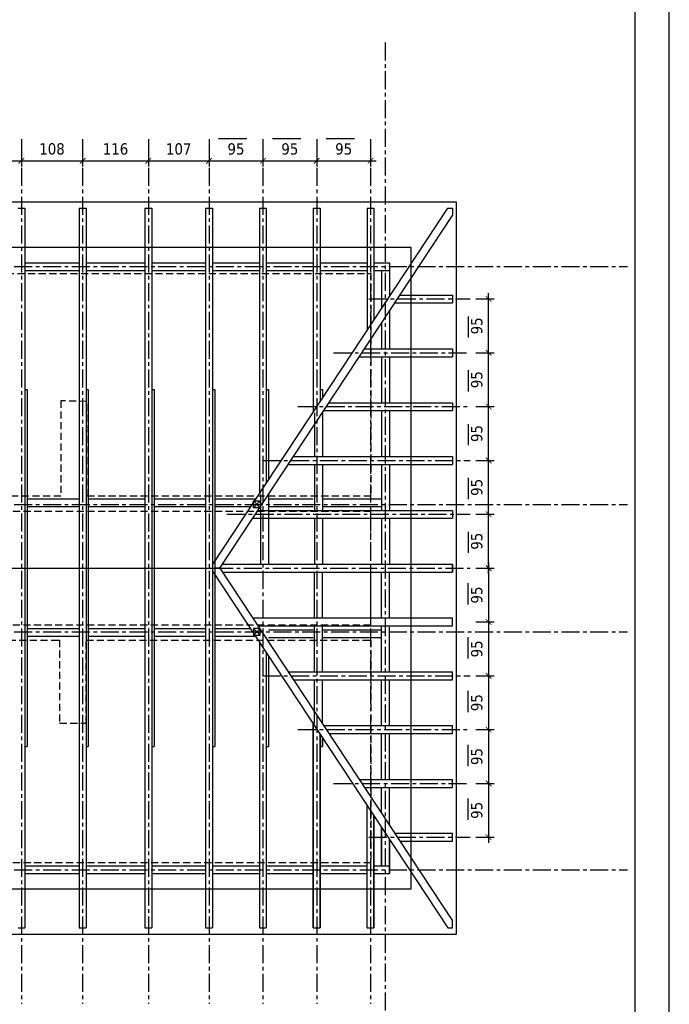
# Model space of a CAD drawing. Header units: millimetres. Extents: x 215282 to 249074, y 9058 to 27069.
# Tile 35 of 51: x 234337 to 235482, y 18109 to 19847. Entities that reach past the tile are written whole.
import ezdxf

# ---------------------------------------------------------------- set-up
doc = ezdxf.new("R2010")
doc.units = ezdxf.units.MM
doc.linetypes.add('CENTER', pattern=[50.8, 31.75, -6.35, 6.35, -6.35])
doc.linetypes.add('DASHED', pattern=[0.75, 0.5, -0.25])
doc.layers.add('01-HM_podstawowa', color=8, linetype='Continuous')
doc.layers.add('02-HM_osie', color=8, linetype='CENTER')
doc.styles.add('HM_standard', font='tahoma.ttf')
doc.dimstyles.new('S100', dxfattribs={"dimscale": 10, "dimtxt": 2, "dimasz": 1, "dimexe": 1, "dimexo": 1, "dimgap": 1, "dimtad": 0, "dimdec": 1, "dimrnd": 0.5, "dimdsep": 46, "dimtxsty": 'HM_standard', "dimblk1": 'ARCHTICK', "dimblk2": 'ARCHTICK', "dimsah": 1, "dimcen": -3, "dimdle": 1, "dimclrt": 256, "dimadec": 0, "dimazin": 0, "dimtfac": 0.8, "dimtdec": 1, "dimtix": 1, "dimtmove": 2, "dimatfit": 3, "dimldrblk": 'ARCHTICK', "dimfxl": 1, "dimtvp": 1, "dimtolj": 1, "dimarcsym": 0})

# ---------------------------------------------------------------- blocks, each defined once
blk = doc.blocks.new('_ARCHTICK')
at = {"color": 0, "linetype": 'ByBlock', "const_width": 0.15}
blk.add_lwpolyline([(-0.5, -0.5), (0.5, 0.5)], dxfattribs=at)
blk = doc.blocks.new('*D261')
at = {"layer": '01-HM_podstawowa', "color": 0, "lineweight": -2, "ltscale": 3, "transparency": 16777216}
for p, q in [((225469, 20196.2), (225469, 20158.1)), ((225569, 20196.2), (225569, 20158.1)), ((225459, 20168.1), (225579, 20168.1))]:
    blk.add_line(p, q, dxfattribs=at)
at = {"layer": 'Defpoints', "color": 0, "transparency": 16777216}
for p in [(225469, 20206.2), (225569, 20206.2), (225569, 20168.1)]:
    blk.add_point(p, dxfattribs=at)
at = {"layer": '01-HM_podstawowa', "color": 0, "lineweight": -2, "ltscale": 3, "transparency": 16777216, "xscale": 10, "yscale": 10, "zscale": 10, "rotation": 180}
blk.add_blockref('_ARCHTICK', (225469, 20168.1), dxfattribs=at)
at = {"layer": '01-HM_podstawowa', "color": 0, "lineweight": -2, "ltscale": 3, "transparency": 16777216, "xscale": 10, "yscale": 10, "zscale": 10}
blk.add_blockref('_ARCHTICK', (225569, 20168.1), dxfattribs=at)
at = {"layer": '01-HM_podstawowa', "ltscale": 3, "transparency": 16777216, "insert": (225519, 20188.9), "char_height": 20, "attachment_point": 5, "style": 'HM_standard'}
blk.add_mtext('\\A1;100', dxfattribs=at)
blk = doc.blocks.new('*D262')
at = {"layer": '01-HM_podstawowa', "color": 0, "lineweight": -2, "ltscale": 3, "transparency": 16777216}
for p, q in [((225569, 20196.2), (225569, 20158.1)), ((225677, 20196.2), (225677, 20158.1)), ((225559, 20168.1), (225687, 20168.1))]:
    blk.add_line(p, q, dxfattribs=at)
at = {"layer": 'Defpoints', "color": 0, "transparency": 16777216}
for p in [(225569, 20206.2), (225677, 20206.2), (225677, 20168.1)]:
    blk.add_point(p, dxfattribs=at)
at = {"layer": '01-HM_podstawowa', "color": 0, "lineweight": -2, "ltscale": 3, "transparency": 16777216, "xscale": 10, "yscale": 10, "zscale": 10, "rotation": 180}
blk.add_blockref('_ARCHTICK', (225569, 20168.1), dxfattribs=at)
at = {"layer": '01-HM_podstawowa', "color": 0, "lineweight": -2, "ltscale": 3, "transparency": 16777216, "xscale": 10, "yscale": 10, "zscale": 10}
blk.add_blockref('_ARCHTICK', (225677, 20168.1), dxfattribs=at)
at = {"layer": '01-HM_podstawowa', "ltscale": 3, "transparency": 16777216, "insert": (225623, 20189), "char_height": 20, "attachment_point": 5, "style": 'HM_standard'}
blk.add_mtext('\\A1;108', dxfattribs=at)
blk = doc.blocks.new('*D263')
at = {"layer": '01-HM_podstawowa', "color": 0, "lineweight": -2, "ltscale": 3, "transparency": 16777216}
for p, q in [((225677, 20196.2), (225677, 20158.1)), ((225793, 20196.2), (225793, 20158.1)), ((225667, 20168.1), (225803, 20168.1))]:
    blk.add_line(p, q, dxfattribs=at)
at = {"layer": 'Defpoints', "color": 0, "transparency": 16777216}
for p in [(225677, 20206.2), (225793, 20206.2), (225793, 20168.1)]:
    blk.add_point(p, dxfattribs=at)
at = {"layer": '01-HM_podstawowa', "color": 0, "lineweight": -2, "ltscale": 3, "transparency": 16777216, "xscale": 10, "yscale": 10, "zscale": 10, "rotation": 180}
blk.add_blockref('_ARCHTICK', (225677, 20168.1), dxfattribs=at)
at = {"layer": '01-HM_podstawowa', "color": 0, "lineweight": -2, "ltscale": 3, "transparency": 16777216, "xscale": 10, "yscale": 10, "zscale": 10}
blk.add_blockref('_ARCHTICK', (225793, 20168.1), dxfattribs=at)
at = {"layer": '01-HM_podstawowa', "ltscale": 3, "transparency": 16777216, "insert": (225735, 20188.9), "char_height": 20, "attachment_point": 5, "style": 'HM_standard'}
blk.add_mtext('\\A1;116', dxfattribs=at)
blk = doc.blocks.new('*D264')
at = {"layer": '01-HM_podstawowa', "color": 0, "lineweight": -2, "ltscale": 3, "transparency": 16777216}
for p, q in [((225793, 20196.2), (225793, 20158.1)), ((225900, 20196.2), (225900, 20158.1)), ((225783, 20168.1), (225910, 20168.1))]:
    blk.add_line(p, q, dxfattribs=at)
at = {"layer": 'Defpoints', "color": 0, "transparency": 16777216}
for p in [(225793, 20206.2), (225900, 20206.2), (225900, 20168.1)]:
    blk.add_point(p, dxfattribs=at)
at = {"layer": '01-HM_podstawowa', "color": 0, "lineweight": -2, "ltscale": 3, "transparency": 16777216, "xscale": 10, "yscale": 10, "zscale": 10, "rotation": 180}
blk.add_blockref('_ARCHTICK', (225793, 20168.1), dxfattribs=at)
at = {"layer": '01-HM_podstawowa', "color": 0, "lineweight": -2, "ltscale": 3, "transparency": 16777216, "xscale": 10, "yscale": 10, "zscale": 10}
blk.add_blockref('_ARCHTICK', (225900, 20168.1), dxfattribs=at)
at = {"layer": '01-HM_podstawowa', "ltscale": 3, "transparency": 16777216, "insert": (225846.5, 20188.9), "char_height": 20, "attachment_point": 5, "style": 'HM_standard'}
blk.add_mtext('\\A1;107', dxfattribs=at)
blk = doc.blocks.new('*D265')
at = {"layer": '01-HM_podstawowa', "color": 0, "lineweight": -2, "ltscale": 3, "transparency": 16777216}
for p, q in [((226393.1, 19819.3), (226393.1, 19934.3)), ((226370.6, 19924.3), (226403.1, 19924.3)), ((226370.6, 19829.3), (226403.1, 19829.3))]:
    blk.add_line(p, q, dxfattribs=at)
at = {"layer": 'Defpoints', "color": 0, "transparency": 16777216}
for p in [(226360.6, 19924.3), (226393.1, 19924.3), (226360.6, 19829.3)]:
    blk.add_point(p, dxfattribs=at)
at = {"layer": '01-HM_podstawowa', "color": 0, "lineweight": -2, "ltscale": 3, "transparency": 16777216, "xscale": 10, "yscale": 10, "zscale": 10}
for p, rotation in [((226393.1, 19924.3), 90), ((226393.1, 19829.3), 270)]:
    blk.add_blockref('_ARCHTICK', p, dxfattribs=dict(at, rotation=rotation))
at = {"layer": '01-HM_podstawowa', "ltscale": 3, "transparency": 16777216, "insert": (226372.3, 19876.8), "char_height": 20, "attachment_point": 5, "rotation": 90, "style": 'HM_standard'}
blk.add_mtext('\\A1;95', dxfattribs=at)
blk = doc.blocks.new('*D266')
at = {"layer": '01-HM_podstawowa', "color": 0, "lineweight": -2, "ltscale": 3, "transparency": 16777216}
for p, q in [((226370.6, 19449.3), (226403.1, 19449.3)), ((226393.1, 19459.3), (226393.1, 19344.3)), ((226370.6, 19354.3), (226403.1, 19354.3))]:
    blk.add_line(p, q, dxfattribs=at)
at = {"layer": 'Defpoints', "color": 0, "transparency": 16777216}
for p in [(226360.6, 19449.3), (226360.6, 19354.3), (226393.1, 19354.3)]:
    blk.add_point(p, dxfattribs=at)
at = {"layer": '01-HM_podstawowa', "color": 0, "lineweight": -2, "ltscale": 3, "transparency": 16777216, "xscale": 10, "yscale": 10, "zscale": 10}
for p, rotation in [((226393.1, 19449.3), 90), ((226393.1, 19354.3), 270)]:
    blk.add_blockref('_ARCHTICK', p, dxfattribs=dict(at, rotation=rotation))
at = {"layer": '01-HM_podstawowa', "ltscale": 3, "transparency": 16777216, "insert": (226372.3, 19401.8), "char_height": 20, "attachment_point": 5, "rotation": 90, "style": 'HM_standard'}
blk.add_mtext('\\A1;95', dxfattribs=at)
blk = doc.blocks.new('*D267')
at = {"layer": '01-HM_podstawowa', "color": 0, "lineweight": -2, "ltscale": 3, "transparency": 16777216}
for p, q in [((226393.1, 19364.3), (226393.1, 19249.3)), ((226370.6, 19354.3), (226403.1, 19354.3)), ((226370.6, 19259.3), (226403.1, 19259.3))]:
    blk.add_line(p, q, dxfattribs=at)
at = {"layer": 'Defpoints', "color": 0, "transparency": 16777216}
for p in [(226360.6, 19354.3), (226360.6, 19259.3), (226393.1, 19259.3)]:
    blk.add_point(p, dxfattribs=at)
at = {"layer": '01-HM_podstawowa', "color": 0, "lineweight": -2, "ltscale": 3, "transparency": 16777216, "xscale": 10, "yscale": 10, "zscale": 10}
for p, rotation in [((226393.1, 19354.3), 90), ((226393.1, 19259.3), 270)]:
    blk.add_blockref('_ARCHTICK', p, dxfattribs=dict(at, rotation=rotation))
at = {"layer": '01-HM_podstawowa', "ltscale": 3, "transparency": 16777216, "insert": (226372.3, 19306.8), "char_height": 20, "attachment_point": 5, "rotation": 90, "style": 'HM_standard'}
blk.add_mtext('\\A1;95', dxfattribs=at)
blk = doc.blocks.new('*D268')
at = {"layer": '01-HM_podstawowa', "color": 0, "lineweight": -2, "ltscale": 3, "transparency": 16777216}
for p, q in [((226370.6, 19259.3), (226403.1, 19259.3)), ((226393.1, 19269.3), (226393.1, 19154.3)), ((226370.6, 19164.3), (226403.1, 19164.3))]:
    blk.add_line(p, q, dxfattribs=at)
at = {"layer": 'Defpoints', "color": 0, "transparency": 16777216}
for p in [(226360.6, 19259.3), (226360.6, 19164.3), (226393.1, 19164.3)]:
    blk.add_point(p, dxfattribs=at)
at = {"layer": '01-HM_podstawowa', "color": 0, "lineweight": -2, "ltscale": 3, "transparency": 16777216, "xscale": 10, "yscale": 10, "zscale": 10}
for p, rotation in [((226393.1, 19259.3), 90), ((226393.1, 19164.3), 270)]:
    blk.add_blockref('_ARCHTICK', p, dxfattribs=dict(at, rotation=rotation))
at = {"layer": '01-HM_podstawowa', "ltscale": 3, "transparency": 16777216, "insert": (226372.3, 19211.8), "char_height": 20, "attachment_point": 5, "rotation": 90, "style": 'HM_standard'}
blk.add_mtext('\\A1;95', dxfattribs=at)
blk = doc.blocks.new('*D269')
at = {"layer": '01-HM_podstawowa', "color": 0, "lineweight": -2, "ltscale": 3, "transparency": 16777216}
for p, q in [((226393.1, 19174.3), (226393.1, 19059.3)), ((226370.6, 19164.3), (226403.1, 19164.3)), ((226370.6, 19069.3), (226403.1, 19069.3))]:
    blk.add_line(p, q, dxfattribs=at)
at = {"layer": 'Defpoints', "color": 0, "transparency": 16777216}
for p in [(226360.6, 19164.3), (226360.6, 19069.3), (226393.1, 19069.3)]:
    blk.add_point(p, dxfattribs=at)
at = {"layer": '01-HM_podstawowa', "color": 0, "lineweight": -2, "ltscale": 3, "transparency": 16777216, "xscale": 10, "yscale": 10, "zscale": 10}
for p, rotation in [((226393.1, 19164.3), 90), ((226393.1, 19069.3), 270)]:
    blk.add_blockref('_ARCHTICK', p, dxfattribs=dict(at, rotation=rotation))
at = {"layer": '01-HM_podstawowa', "ltscale": 3, "transparency": 16777216, "insert": (226372.3, 19116.8), "char_height": 20, "attachment_point": 5, "rotation": 90, "style": 'HM_standard'}
blk.add_mtext('\\A1;95', dxfattribs=at)
blk = doc.blocks.new('*D270')
at = {"layer": '01-HM_podstawowa', "color": 0, "lineweight": -2, "ltscale": 3, "transparency": 16777216}
for p, q in [((226370.6, 19639.3), (226403.1, 19639.3)), ((226393.1, 19534.3), (226393.1, 19649.3)), ((226370.6, 19544.3), (226403.1, 19544.3))]:
    blk.add_line(p, q, dxfattribs=at)
at = {"layer": 'Defpoints', "color": 0, "transparency": 16777216}
for p in [(226360.6, 19639.3), (226393.1, 19639.3), (226360.6, 19544.3)]:
    blk.add_point(p, dxfattribs=at)
at = {"layer": '01-HM_podstawowa', "color": 0, "lineweight": -2, "ltscale": 3, "transparency": 16777216, "xscale": 10, "yscale": 10, "zscale": 10}
for p, rotation in [((226393.1, 19639.3), 90), ((226393.1, 19544.3), 270)]:
    blk.add_blockref('_ARCHTICK', p, dxfattribs=dict(at, rotation=rotation))
at = {"layer": '01-HM_podstawowa', "ltscale": 3, "transparency": 16777216, "insert": (226372.3, 19591.8), "char_height": 20, "attachment_point": 5, "rotation": 90, "style": 'HM_standard'}
blk.add_mtext('\\A1;95', dxfattribs=at)
blk = doc.blocks.new('*D271')
at = {"layer": '01-HM_podstawowa', "color": 0, "lineweight": -2, "ltscale": 3, "transparency": 16777216}
for p, q in [((226393.1, 19629.3), (226393.1, 19744.3)), ((226370.6, 19734.3), (226403.1, 19734.3)), ((226370.6, 19639.3), (226403.1, 19639.3))]:
    blk.add_line(p, q, dxfattribs=at)
at = {"layer": 'Defpoints', "color": 0, "transparency": 16777216}
for p in [(226360.6, 19734.3), (226393.1, 19734.3), (226360.6, 19639.3)]:
    blk.add_point(p, dxfattribs=at)
at = {"layer": '01-HM_podstawowa', "color": 0, "lineweight": -2, "ltscale": 3, "transparency": 16777216, "xscale": 10, "yscale": 10, "zscale": 10}
for p, rotation in [((226393.1, 19734.3), 90), ((226393.1, 19639.3), 270)]:
    blk.add_blockref('_ARCHTICK', p, dxfattribs=dict(at, rotation=rotation))
at = {"layer": '01-HM_podstawowa', "ltscale": 3, "transparency": 16777216, "insert": (226372.3, 19686.8), "char_height": 20, "attachment_point": 5, "rotation": 90, "style": 'HM_standard'}
blk.add_mtext('\\A1;95', dxfattribs=at)
blk = doc.blocks.new('*D272')
at = {"layer": '01-HM_podstawowa', "color": 0, "lineweight": -2, "ltscale": 3, "transparency": 16777216}
for p, q in [((226370.6, 19829.3), (226403.1, 19829.3)), ((226393.1, 19724.3), (226393.1, 19839.3)), ((226370.6, 19734.3), (226403.1, 19734.3))]:
    blk.add_line(p, q, dxfattribs=at)
at = {"layer": 'Defpoints', "color": 0, "transparency": 16777216}
for p in [(226360.6, 19829.3), (226393.1, 19829.3), (226360.6, 19734.3)]:
    blk.add_point(p, dxfattribs=at)
at = {"layer": '01-HM_podstawowa', "color": 0, "lineweight": -2, "ltscale": 3, "transparency": 16777216, "xscale": 10, "yscale": 10, "zscale": 10}
for p, rotation in [((226393.1, 19829.3), 90), ((226393.1, 19734.3), 270)]:
    blk.add_blockref('_ARCHTICK', p, dxfattribs=dict(at, rotation=rotation))
at = {"layer": '01-HM_podstawowa', "ltscale": 3, "transparency": 16777216, "insert": (226372.3, 19781.8), "char_height": 20, "attachment_point": 5, "rotation": 90, "style": 'HM_standard'}
blk.add_mtext('\\A1;95', dxfattribs=at)
blk = doc.blocks.new('*D273')
at = {"layer": '01-HM_podstawowa', "color": 0, "lineweight": -2, "ltscale": 3, "transparency": 16777216}
for p, q in [((225995, 20186.2), (225995, 20158.1)), ((226089.9, 20186.2), (226089.9, 20158.1)), ((225985, 20168.1), (226099.9, 20168.1))]:
    blk.add_line(p, q, dxfattribs=at)
at = {"layer": 'Defpoints', "color": 0, "transparency": 16777216}
for p in [(225995, 20196.2), (226089.9, 20196.2), (226089.9, 20168.1)]:
    blk.add_point(p, dxfattribs=at)
at = {"layer": '01-HM_podstawowa', "color": 0, "lineweight": -2, "ltscale": 3, "transparency": 16777216, "xscale": 10, "yscale": 10, "zscale": 10, "rotation": 180}
blk.add_blockref('_ARCHTICK', (225995, 20168.1), dxfattribs=at)
at = {"layer": '01-HM_podstawowa', "color": 0, "lineweight": -2, "ltscale": 3, "transparency": 16777216, "xscale": 10, "yscale": 10, "zscale": 10}
blk.add_blockref('_ARCHTICK', (226089.9, 20168.1), dxfattribs=at)
at = {"layer": '01-HM_podstawowa', "ltscale": 3, "transparency": 16777216, "insert": (226042.5, 20188.9), "char_height": 20, "attachment_point": 5, "style": 'HM_standard'}
blk.add_mtext('\\A1;95', dxfattribs=at)
blk = doc.blocks.new('*D274')
at = {"layer": '01-HM_podstawowa', "color": 0, "lineweight": -2, "ltscale": 3, "transparency": 16777216}
for p, q in [((226090, 20186.2), (226090, 20158.1)), ((226184.9, 20186.2), (226184.9, 20158.1)), ((226080, 20168.1), (226194.9, 20168.1))]:
    blk.add_line(p, q, dxfattribs=at)
at = {"layer": 'Defpoints', "color": 0, "transparency": 16777216}
for p in [(226090, 20196.2), (226184.9, 20196.2), (226184.9, 20168.1)]:
    blk.add_point(p, dxfattribs=at)
at = {"layer": '01-HM_podstawowa', "color": 0, "lineweight": -2, "ltscale": 3, "transparency": 16777216, "xscale": 10, "yscale": 10, "zscale": 10, "rotation": 180}
blk.add_blockref('_ARCHTICK', (226090, 20168.1), dxfattribs=at)
at = {"layer": '01-HM_podstawowa', "color": 0, "lineweight": -2, "ltscale": 3, "transparency": 16777216, "xscale": 10, "yscale": 10, "zscale": 10}
blk.add_blockref('_ARCHTICK', (226184.9, 20168.1), dxfattribs=at)
at = {"layer": '01-HM_podstawowa', "ltscale": 3, "transparency": 16777216, "insert": (226137.5, 20188.9), "char_height": 20, "attachment_point": 5, "style": 'HM_standard'}
blk.add_mtext('\\A1;95', dxfattribs=at)
blk = doc.blocks.new('*D275')
at = {"layer": '01-HM_podstawowa', "color": 0, "lineweight": -2, "ltscale": 3, "transparency": 16777216}
for p, q in [((226393.1, 19439.3), (226393.1, 19554.3)), ((226370.6, 19544.3), (226403.1, 19544.3)), ((226370.6, 19449.3), (226403.1, 19449.3))]:
    blk.add_line(p, q, dxfattribs=at)
at = {"layer": 'Defpoints', "color": 0, "transparency": 16777216}
for p in [(226360.6, 19544.3), (226393.1, 19544.3), (226360.6, 19449.3)]:
    blk.add_point(p, dxfattribs=at)
at = {"layer": '01-HM_podstawowa', "color": 0, "lineweight": -2, "ltscale": 3, "transparency": 16777216, "xscale": 10, "yscale": 10, "zscale": 10}
for p, rotation in [((226393.1, 19544.3), 90), ((226393.1, 19449.3), 270)]:
    blk.add_blockref('_ARCHTICK', p, dxfattribs=dict(at, rotation=rotation))
at = {"layer": '01-HM_podstawowa', "ltscale": 3, "transparency": 16777216, "insert": (226372.3, 19496.8), "char_height": 20, "attachment_point": 5, "rotation": 90, "style": 'HM_standard'}
blk.add_mtext('\\A1;95', dxfattribs=at)
blk = doc.blocks.new('*D276')
at = {"layer": '01-HM_podstawowa', "color": 0, "lineweight": -2, "ltscale": 3, "transparency": 16777216}
for p, q in [((226393.1, 19079.3), (226393.1, 18964.3)), ((226370.6, 19069.3), (226403.1, 19069.3)), ((226370.6, 18974.3), (226403.1, 18974.3))]:
    blk.add_line(p, q, dxfattribs=at)
at = {"layer": 'Defpoints', "color": 0, "transparency": 16777216}
for p in [(226360.6, 19069.3), (226360.6, 18974.3), (226393.1, 18974.3)]:
    blk.add_point(p, dxfattribs=at)
at = {"layer": '01-HM_podstawowa', "color": 0, "lineweight": -2, "ltscale": 3, "transparency": 16777216, "xscale": 10, "yscale": 10, "zscale": 10}
for p, rotation in [((226393.1, 19069.3), 90), ((226393.1, 18974.3), 270)]:
    blk.add_blockref('_ARCHTICK', p, dxfattribs=dict(at, rotation=rotation))
at = {"layer": '01-HM_podstawowa', "ltscale": 3, "transparency": 16777216, "insert": (226372.3, 19021.8), "char_height": 20, "attachment_point": 5, "rotation": 90, "style": 'HM_standard'}
blk.add_mtext('\\A1;95', dxfattribs=at)
blk = doc.blocks.new('*D277')
at = {"layer": '01-HM_podstawowa', "color": 0, "lineweight": -2, "ltscale": 3, "transparency": 16777216}
for p, q in [((225900, 20186.2), (225900, 20158.1)), ((225994.9, 20186.2), (225994.9, 20158.1)), ((225890, 20168.1), (226004.9, 20168.1))]:
    blk.add_line(p, q, dxfattribs=at)
at = {"layer": 'Defpoints', "color": 0, "transparency": 16777216}
for p in [(225900, 20196.2), (225994.9, 20196.2), (225994.9, 20168.1)]:
    blk.add_point(p, dxfattribs=at)
at = {"layer": '01-HM_podstawowa', "color": 0, "lineweight": -2, "ltscale": 3, "transparency": 16777216, "xscale": 10, "yscale": 10, "zscale": 10, "rotation": 180}
blk.add_blockref('_ARCHTICK', (225900, 20168.1), dxfattribs=at)
at = {"layer": '01-HM_podstawowa', "color": 0, "lineweight": -2, "ltscale": 3, "transparency": 16777216, "xscale": 10, "yscale": 10, "zscale": 10}
blk.add_blockref('_ARCHTICK', (225994.9, 20168.1), dxfattribs=at)
at = {"layer": '01-HM_podstawowa', "ltscale": 3, "transparency": 16777216, "insert": (225947.5, 20188.9), "char_height": 20, "attachment_point": 5, "style": 'HM_standard'}
blk.add_mtext('\\A1;95', dxfattribs=at)
blk = doc.blocks.new('rokwie')
at = {"layer": '01-HM_podstawowa', "color": 1, "ltscale": 3}
for p, q in [((225916.87, 20207.43), (225966.74, 20207.43)), ((226011.87, 20207.43), (226061.74, 20207.43)), ((226106.87, 20207.43), (226156.74, 20207.43)), ((226357.18, 19893.61), (226357.18, 19856.05)), ((226357.18, 19798.61), (226357.18, 19761.05)), ((226357.18, 19703.61), (226357.18, 19666.05)), ((226357.18, 19608.61), (226357.18, 19571.05)), ((226357.18, 19513.61), (226357.18, 19476.05)), ((226357.18, 19384.96), (226357.18, 19422.53)), ((226357.18, 19289.96), (226357.18, 19327.53)), ((226357.18, 19194.96), (226357.18, 19232.53)), ((226357.18, 19099.96), (226357.18, 19137.53)), ((226357.18, 19004.96), (226357.18, 19042.53))]:
    blk.add_line(p, q, dxfattribs=at)
at = {"layer": '01-HM_podstawowa', "color": 3}
for p, q in [((225563.04, 20084.29), (225575.04, 20084.29)), ((225575.04, 20084.29), (225575.04, 18814.29)), ((225671.04, 20084.29), (225671.04, 18814.29)), ((225671.04, 20084.29), (225683.04, 20084.29)), ((225671.04, 20084.29), (225671.04, 18814.29)), ((225671.04, 20084.29), (225683.04, 20084.29)), ((225683.04, 20084.29), (225683.04, 18814.29)), ((225683.04, 20084.29), (225683.04, 18814.29)), ((225787.04, 20084.29), (225787.04, 18814.29)), ((225787.04, 20084.29), (225799.04, 20084.29)), ((225799.04, 20084.29), (225799.04, 18814.29)), ((225894.04, 20084.29), (225894.04, 18814.29)), ((225894.04, 20084.29), (225906.04, 20084.29)), ((225906.04, 20084.29), (225906.04, 18814.29)), ((225906.04, 19454.93), (226321.06, 20084.29)), ((225919.09, 19449.29), (226329.45, 20071.57)), ((225988.95, 20084.29), (225988.95, 19580.65)), ((225988.95, 20084.29), (226000.95, 20084.29)), ((226000.95, 20084.29), (226000.95, 19598.85)), ((226083.95, 20084.29), (226083.95, 19724.71)), ((226083.95, 20084.29), (226095.95, 20084.29)), ((226095.95, 20084.29), (226095.95, 19742.91)), ((226178.95, 20084.29), (226178.95, 19868.77)), ((226178.95, 20084.29), (226190.95, 20084.29)), ((226190.95, 20084.29), (226190.95, 19886.97)), ((226321.06, 20084.29), (226329.45, 20084.29)), ((226329.45, 20084.29), (226329.45, 20071.57)), ((225575.04, 19988.11), (225671.04, 19988.11)), ((225683.04, 19988.11), (225787.04, 19988.11)), ((225799.04, 19988.11), (225894.04, 19988.11)), ((225906.04, 19988.11), (225988.95, 19988.11)), ((226000.95, 19988.11), (226083.95, 19988.11)), ((226095.95, 19988.11), (226178.95, 19988.11)), ((226190.95, 19988.11), (226218.19, 19988.11)), ((226218.19, 19988.11), (226218.19, 19928.28)), ((225575.04, 19974.61), (225671.04, 19974.61)), ((225683.04, 19974.61), (225787.04, 19974.61)), ((225799.04, 19974.61), (225894.04, 19974.61)), ((225906.04, 19974.61), (225988.95, 19974.61)), ((226000.95, 19974.61), (226083.95, 19974.61)), ((226095.95, 19974.61), (226178.95, 19974.61)), ((226190.95, 19974.61), (226218.19, 19974.61)), ((226204.19, 19974.61), (226204.19, 19907.05)), ((226236.94, 19931.29), (226329.45, 19931.29)), ((226329.45, 19931.29), (226329.45, 19917.29)), ((226227.71, 19917.29), (226329.45, 19917.29)), ((226218.19, 19902.85), (226218.19, 19836.29)), ((226204.19, 19881.62), (226204.19, 19836.29)), ((226174.29, 19836.29), (226329.45, 19836.29)), ((226329.45, 19836.29), (226329.45, 19822.29)), ((226165.06, 19822.29), (226329.45, 19822.29)), ((226204.19, 19822.29), (226204.19, 19741.29)), ((226218.19, 19822.29), (226218.19, 19741.29)), ((225575.04, 19764.29), (225579.04, 19764.29)), ((225579.04, 19764.29), (225579.04, 19134.29)), ((225683.04, 19764.29), (225687.04, 19764.29)), ((225683.04, 19764.29), (225687.04, 19764.29)), ((225687.04, 19764.29), (225687.04, 19134.29)), ((225687.04, 19764.29), (225687.04, 19134.29)), ((225799.04, 19764.29), (225803.04, 19764.29)), ((225803.04, 19764.29), (225803.04, 19134.29)), ((225906.04, 19764.29), (225910.04, 19764.29)), ((225910.04, 19764.29), (225910.04, 19134.29)), ((226000.95, 19764.29), (226004.95, 19764.29)), ((226004.95, 19764.29), (226004.95, 19604.91)), ((226095.95, 19764.29), (226099.95, 19764.29)), ((226099.95, 19764.29), (226099.95, 19748.98)), ((226111.65, 19741.29), (226329.45, 19741.29)), ((226329.45, 19741.29), (226329.45, 19727.29)), ((226085.95, 19723.54), (226085.95, 19646.29)), ((226099.95, 19723.54), (226099.95, 19646.29)), ((226102.41, 19727.29), (226329.45, 19727.29)), ((226204.19, 19727.29), (226204.19, 19646.29)), ((226218.19, 19727.29), (226218.19, 19646.29)), ((226049, 19646.29), (226329.45, 19646.29)), ((226329.45, 19646.29), (226329.45, 19632.29)), ((226039.77, 19632.29), (226329.45, 19632.29)), ((226085.95, 19632.29), (226085.95, 19551.29)), ((226099.95, 19632.29), (226099.95, 19551.29)), ((226204.19, 19632.29), (226204.19, 19551.29)), ((226218.19, 19632.29), (226218.19, 19551.29)), ((225579.04, 19571.55), (225671.04, 19571.55)), ((225687.04, 19571.55), (225787.04, 19571.55)), ((225803.04, 19571.55), (225894.04, 19571.55)), ((225910.04, 19571.55), (225982.95, 19571.55)), ((225990.95, 19579.48), (225990.95, 19456.29)), ((226004.95, 19579.48), (226004.95, 19456.29)), ((226004.95, 19571.55), (226083.95, 19571.55)), ((226099.95, 19571.55), (226204.19, 19571.55)), ((225579.04, 19558.03), (225671.04, 19558.03)), ((225687.04, 19558.03), (225787.04, 19558.03)), ((225803.04, 19558.03), (225894.04, 19558.03)), ((225910.04, 19558.03), (225974.03, 19558.03)), ((225986.35, 19551.29), (226329.45, 19551.29)), ((226004.95, 19558.03), (226083.95, 19558.03)), ((226099.95, 19558.03), (226204.19, 19558.03)), ((226329.45, 19551.29), (226329.45, 19537.29)), ((225977.12, 19537.29), (226329.45, 19537.29)), ((226085.95, 19537.29), (226085.95, 19456.29)), ((226099.95, 19537.29), (226099.95, 19456.29)), ((226204.19, 19537.29), (226204.19, 19456.29)), ((226218.19, 19537.29), (226218.19, 19456.29)), ((225563.04, 19449.29), (225575.04, 19449.29)), ((225671.04, 19449.29), (225683.04, 19449.29)), ((225671.04, 19449.29), (225683.04, 19449.29)), ((225787.04, 19449.29), (225799.04, 19449.29)), ((225894.04, 19449.29), (225906.04, 19449.29)), ((225919.09, 19449.29), (225910.04, 19449.29)), ((225919.09, 19449.29), (226329.45, 18827)), ((225923.7, 19456.29), (226329.45, 19456.29)), ((226329.45, 19442.29), (226329.45, 19456.29)), ((226329.45, 19456.29), (226329.45, 19442.29)), ((225906.04, 19443.65), (226321.06, 18814.29)), ((225923.7, 19442.29), (226329.45, 19442.29)), ((226085.95, 19361.29), (226085.95, 19442.29)), ((226099.95, 19361.29), (226099.95, 19442.29)), ((226204.19, 19361.29), (226204.19, 19442.29)), ((226218.19, 19361.29), (226218.19, 19442.29)), ((225977.12, 19361.29), (226329.45, 19361.29)), ((226329.45, 19347.29), (226329.45, 19361.29)), ((225579.04, 19342.79), (225671.04, 19342.79)), ((225687.04, 19342.79), (225787.04, 19342.79)), ((225803.04, 19342.79), (225894.04, 19342.79)), ((225910.04, 19342.79), (225972.55, 19342.79)), ((225986.35, 19347.29), (226329.45, 19347.29)), ((226004.95, 19340.54), (226083.95, 19340.54)), ((226085.95, 19266.29), (226085.95, 19347.29)), ((226099.95, 19266.29), (226099.95, 19347.29)), ((226099.95, 19340.54), (226204.19, 19340.54)), ((226204.19, 19266.29), (226204.19, 19347.29)), ((226218.19, 19266.29), (226218.19, 19347.29)), ((225579.04, 19329.29), (225671.04, 19329.29)), ((225687.04, 19329.29), (225787.04, 19329.29)), ((225803.04, 19329.29), (225894.04, 19329.29)), ((225910.04, 19329.29), (225981.45, 19329.29)), ((226004.95, 19327.02), (226083.95, 19327.02)), ((226099.95, 19327.02), (226204.19, 19327.02)), ((225988.95, 19317.92), (225988.95, 18814.29)), ((226000.95, 19299.73), (226000.95, 18814.29)), ((226004.95, 19293.66), (226004.95, 19134.29)), ((226039.77, 19266.29), (226329.45, 19266.29)), ((226329.45, 19252.29), (226329.45, 19266.29)), ((226049, 19252.29), (226329.45, 19252.29)), ((226085.95, 19175.03), (226085.95, 19252.29)), ((226099.95, 19175.03), (226099.95, 19252.29)), ((226204.19, 19171.29), (226204.19, 19252.29)), ((226218.19, 19171.29), (226218.19, 19252.29)), ((226083.95, 19173.86), (226083.95, 18814.29)), ((226083.95, 18814.29), (226083.95, 19173.86)), ((226102.41, 19171.29), (226329.45, 19171.29)), ((226329.45, 19157.29), (226329.45, 19171.29)), ((226095.95, 19155.66), (226095.95, 18814.29)), ((226095.95, 18814.29), (226095.95, 19155.66)), ((226099.95, 19149.6), (226099.95, 19134.29)), ((226099.95, 19134.29), (226099.95, 19149.6)), ((226111.65, 19157.29), (226329.45, 19157.29)), ((226204.19, 19076.29), (226204.19, 19157.29)), ((226218.19, 19076.29), (226218.19, 19157.29)), ((225575.04, 19134.29), (225579.04, 19134.29)), ((225683.04, 19134.29), (225687.04, 19134.29)), ((225683.04, 19134.29), (225687.04, 19134.29)), ((225799.04, 19134.29), (225803.04, 19134.29)), ((225906.04, 19134.29), (225910.04, 19134.29)), ((226000.95, 19134.29), (226004.95, 19134.29)), ((226000.95, 19134.29), (226004.95, 19134.29)), ((226095.95, 19134.29), (226099.95, 19134.29)), ((226095.95, 19134.29), (226099.95, 19134.29)), ((226165.06, 19076.29), (226329.45, 19076.29)), ((226174.29, 19062.29), (226329.45, 19062.29)), ((226204.19, 19016.96), (226204.19, 19062.29)), ((226218.19, 18995.73), (226218.19, 19062.29)), ((226329.45, 19062.29), (226329.45, 19076.29)), ((226178.95, 18814.29), (226178.95, 19029.8)), ((226190.95, 19011.6), (226190.95, 18814.29)), ((226190.95, 18814.29), (226190.95, 19011.6)), ((226204.19, 18991.53), (226204.19, 18923.97)), ((226204.19, 18923.97), (226204.19, 18991.53)), ((226227.71, 18981.29), (226329.45, 18981.29)), ((226329.45, 18967.29), (226329.45, 18981.29)), ((226218.19, 18970.3), (226218.19, 18910.47)), ((226218.19, 18910.47), (226218.19, 18970.3)), ((226236.94, 18967.29), (226329.45, 18967.29)), ((225575.04, 18923.97), (225671.04, 18923.97)), ((225683.04, 18923.97), (225787.04, 18923.97)), ((225799.04, 18923.97), (225894.04, 18923.97)), ((225906.04, 18923.97), (225988.95, 18923.97)), ((226000.95, 18923.97), (226083.95, 18923.97)), ((226095.95, 18923.97), (226178.95, 18923.97)), ((226190.95, 18923.97), (226218.19, 18923.97)), ((225575.04, 18910.47), (225671.04, 18910.47)), ((225683.04, 18910.47), (225787.04, 18910.47)), ((225799.04, 18910.47), (225894.04, 18910.47)), ((225906.04, 18910.47), (225988.95, 18910.47)), ((226000.95, 18910.47), (226083.95, 18910.47)), ((226095.95, 18910.47), (226178.95, 18910.47)), ((226190.95, 18910.47), (226218.19, 18910.47)), ((226329.45, 18814.29), (226329.45, 18827)), ((225563.04, 18814.29), (225575.04, 18814.29)), ((225671.04, 18814.29), (225683.04, 18814.29)), ((225671.04, 18814.29), (225683.04, 18814.29)), ((225787.04, 18814.29), (225799.04, 18814.29)), ((225894.04, 18814.29), (225906.04, 18814.29)), ((225988.95, 18814.29), (226000.95, 18814.29)), ((225988.95, 18814.29), (226000.95, 18814.29)), ((226083.95, 18814.29), (226095.95, 18814.29)), ((226083.95, 18814.29), (226095.95, 18814.29)), ((226178.95, 18814.29), (226190.95, 18814.29)), ((226178.95, 18814.29), (226190.95, 18814.29)), ((226321.06, 18814.29), (226329.45, 18814.29))]:
    blk.add_line(p, q, dxfattribs=at)
at = {"layer": '02-HM_osie'}
for p, q in [((225569.04, 20206.24), (225569.04, 18680.48)), ((225677.04, 20206.24), (225677.04, 18680.48)), ((225793.04, 20206.24), (225793.04, 18680.48)), ((225900.04, 20206.24), (225900.04, 18680.48)), ((225994.95, 20206.24), (225994.95, 18680.48)), ((226089.95, 20206.24), (226089.95, 18680.48)), ((226184.95, 20206.24), (226184.95, 18680.48)), ((226182.06, 19924.29), (226360.63, 19924.29)), ((226119.41, 19829.29), (226360.63, 19829.29)), ((226056.76, 19734.29), (226360.63, 19734.29)), ((225994.12, 19639.29), (226360.63, 19639.29)), ((225931.47, 19544.29), (226360.63, 19544.29)), ((225910.7, 19449.29), (226360.63, 19449.29)), ((225994.12, 19259.29), (226360.63, 19259.29)), ((226056.76, 19164.29), (226360.63, 19164.29)), ((226119.41, 19069.29), (226360.63, 19069.29)), ((226182.06, 18974.29), (226360.63, 18974.29))]:
    blk.add_line(p, q, dxfattribs=at)
at = {"layer": '01-HM_podstawowa', "color": 1, "ltscale": 3}
for base, p1, p2, picture, middle in [((225569.04, 20168.07), (225469.04, 20206.24), (225569.04, 20206.24), '*D261', (225519.04, 20188.89)), ((225677.04, 20168.07), (225569.04, 20206.24), (225677.04, 20206.24), '*D262', (225623.04, 20188.98)), ((225793.04, 20168.07), (225677.04, 20206.24), (225793.04, 20206.24), '*D263', (225735.04, 20188.86)), ((225900.04, 20168.07), (225793.04, 20206.24), (225900.04, 20206.24), '*D264', (225846.54, 20188.89)), ((225994.95, 20168.07), (225900.04, 20196.24), (225994.95, 20196.24), '*D277', (225947.49, 20188.89)), ((226089.95, 20168.07), (225995.04, 20196.24), (226089.95, 20196.24), '*D273', (226042.49, 20188.89)), ((226184.95, 20168.07), (226090.04, 20196.24), (226184.95, 20196.24), '*D274', (226137.49, 20188.89))]:
    dim = blk.add_linear_dim(base=base, p1=p1, p2=p2, dimstyle='S100', dxfattribs=at)
    dim.commit()
    dim.dimension.update_dxf_attribs({"geometry": picture, "text_midpoint": middle})
for base, p1, p2, angle, picture, middle in [((226393.08, 19924.29), (226360.63, 19829.29), (226360.63, 19924.29), 90, '*D265', (226372.26, 19876.79)), ((226393.08, 19829.29), (226360.63, 19734.29), (226360.63, 19829.29), 90, '*D272', (226372.26, 19781.79)), ((226393.08, 19734.29), (226360.63, 19639.29), (226360.63, 19734.29), 90, '*D271', (226372.26, 19686.79)), ((226393.08, 19639.29), (226360.63, 19544.29), (226360.63, 19639.29), 90, '*D270', (226372.26, 19591.79)), ((226393.08, 19544.29), (226360.63, 19449.29), (226360.63, 19544.29), 90, '*D275', (226372.26, 19496.79)), ((226393.08, 19354.29), (226360.63, 19449.29), (226360.63, 19354.29), 270, '*D266', (226372.26, 19401.79)), ((226393.08, 19259.29), (226360.63, 19354.29), (226360.63, 19259.29), 270, '*D267', (226372.26, 19306.79)), ((226393.08, 19164.29), (226360.63, 19259.29), (226360.63, 19164.29), 270, '*D268', (226372.26, 19211.79)), ((226393.08, 19069.29), (226360.63, 19164.29), (226360.63, 19069.29), 270, '*D269', (226372.26, 19116.79)), ((226393.08, 18974.29), (226360.63, 19069.29), (226360.63, 18974.29), 270, '*D276', (226372.26, 19021.79))]:
    dim = blk.add_linear_dim(base=base, p1=p1, p2=p2, angle=angle, dimstyle='S100', dxfattribs=at)
    dim.commit()
    dim.dimension.update_dxf_attribs({"geometry": picture, "text_midpoint": middle})

msp = doc.modelspace()

# ---------------------------------------------------------------- linework, layer by layer
at = {"layer": '01-HM_podstawowa', "color": 1, "ltscale": 3}
for p, q in [((234748.86, 18997.67), (234760.86, 18985.67)), ((234748.86, 18985.67), (234760.86, 18997.67)), ((229935.63, 18879.17), (234681.22, 18879.17)), ((234748.86, 18760.67), (234760.86, 18772.67)), ((234748.86, 18772.67), (234760.86, 18760.67))]:
    msp.add_line(p, q, dxfattribs=at)
at = {"layer": '01-HM_podstawowa', "ltscale": 3}
for points in [[(229482.37, 17232.64), (235482.37, 17232.64), (235482.37, 20202.64), (229482.37, 20202.64)], [(229732.37, 17292.64), (235422.37, 17292.64), (235422.37, 20142.64), (229732.37, 20142.64)]]:
    msp.add_lwpolyline(points, close=True, dxfattribs=at)
at = {"layer": '01-HM_podstawowa', "color": 1, "ltscale": 3}
msp.add_lwpolyline([(231047.22, 19525.17), (230055.22, 19525.17), (230055.22, 18233.17), (235107.22, 18233.17), (235107.22, 19525.17), (234115.22, 19525.17)], dxfattribs=at)
for points in [[(230135.22, 18313.17), (235027.22, 18313.17), (235027.22, 19445.17), (230135.22, 19445.17)], [(234760.86, 18985.67), (234748.86, 18985.67), (234748.86, 18997.67), (234760.86, 18997.67)], [(234760.86, 18772.67), (234748.86, 18772.67), (234748.86, 18760.67), (234760.86, 18760.67)]]:
    msp.add_lwpolyline(points, close=True, dxfattribs=at)
at = {"layer": '01-HM_podstawowa', "color": 3, "linetype": 'DASHED', "ltscale": 25}
for points in [[(230217.97, 18979.27), (230217.97, 18779.27), (234955.97, 18779.27), (234955.97, 18979.27), (234044.97, 18979.27), (234044.97, 19428.27), (233773.97, 19428.27), (233773.97, 18979.27), (231398.97, 18979.27), (231398.97, 19428.27), (231125.97, 19428.27), (231125.97, 18979.27), (230217.97, 18979.27)], [(234069.97, 19399.27), (234955.97, 19399.27), (234955.97, 19006.27), (234454.97, 19006.27), (234454.97, 19173.47), (234408.97, 19174.27), (234408.97, 19006.27), (234069.97, 19006.27), (234069.97, 19399.27)], [(234955.97, 18359.27), (233153.97, 18359.27), (233153.97, 18660.77), (233113.97, 18660.77), (233113.97, 18359.27), (231806.97, 18359.27), (231806.97, 18682.77), (231760.97, 18682.77), (231760.97, 18359.27), (230217.97, 18359.27), (230217.97, 18752.27), (231068.97, 18752.27), (231104.66, 18752.27), (232470.97, 18752.27), (232470.97, 18676.27), (232516.97, 18676.27), (232516.97, 18752.27), (234396.97, 18752.28), (234406.97, 18752.28), (234406.97, 18605.28), (234453.97, 18605.28), (234453.97, 18752.28), (234955.97, 18752.27), (234955.97, 18359.27)]]:
    msp.add_lwpolyline(points, dxfattribs=at)
at = {"layer": '02-HM_osie', "color": 1}
for p, q in [((234981.22, 19806.81), (234981.22, 17966.8)), ((229856.64, 19411.67), (235408.83, 19411.67)), ((229856.64, 18991.67), (235408.83, 18991.67)), ((229856.64, 18766.67), (235408.83, 18766.67)), ((229856.64, 18346.67), (235408.83, 18346.67))]:
    msp.add_line(p, q, dxfattribs=at)

# ---------------------------------------------------------------- block references
at = {"layer": '01-HM_podstawowa', "color": 1, "ltscale": 3}
msp.add_blockref('rokwie', (8770.51, -570.12), dxfattribs=at)

doc.saveas('drawing.dxf')
